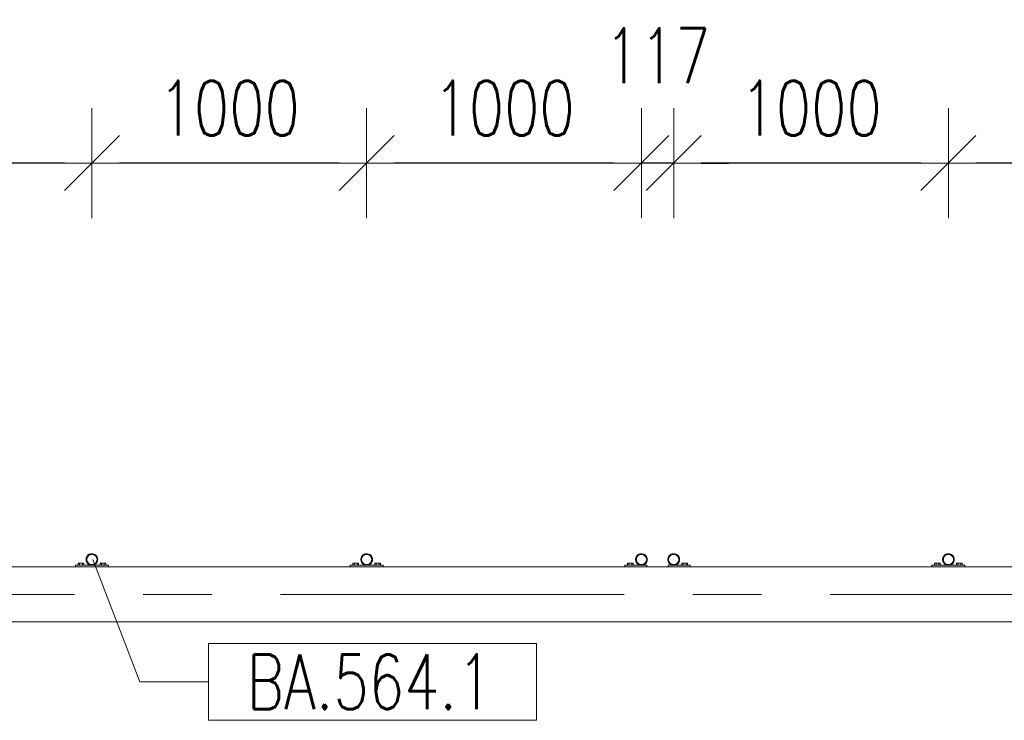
# Model space of a CAD drawing. Header units: millimetres. Extents: x 6807 to 7919, y 15387 to 15883.
# Tile 12 of 120: x 6885 to 6921, y 15642 to 15668. Entities that reach past the tile are written whole.
import ezdxf

# ---------------------------------------------------------------- set-up
doc = ezdxf.new("R2010")
doc.units = ezdxf.units.MM
doc.header["$LTSCALE"] = 10
doc.linetypes.add('MITTE', pattern=[2, 1.25, -0.25, 0.25, -0.25])
doc.layers.get('Defpoints').update_dxf_attribs({"color": 1})
for name, color, linetype, lineweight in [('PS_DIM', 4, 'Continuous', 13), ('PS_Object', 30, 'Continuous', 13), ('PS_Pos', 1, 'Continuous', 15), ('PS_SOLID', 7, 'Continuous', 30)]:
    doc.layers.add(name, color=color, linetype=linetype, lineweight=lineweight)
doc.styles.add('simplex', font='simplex.shx', dxfattribs={"width": 0.75})
doc.dimstyles.new('1_100_PRZ', dxfattribs={"dimtxt": 2, "dimasz": 1, "dimexe": 2, "dimexo": 5, "dimgap": 1, "dimtad": 1, "dimdec": 0, "dimlfac": 100, "dimtxsty": 'simplex', "dimblk": 'dimznak', "dimcen": 2, "dimse1": 1, "dimse2": 1, "dimclrd": 256, "dimclrt": 7, "dimadec": 1, "dimazin": 0, "dimtfac": 1, "dimtdec": 0, "dimtix": 1, "dimtmove": 2, "dimatfit": 3, "dimldrblk": 'dim-grot', "dimfxl": 1, "dimarcsym": 0})

# ---------------------------------------------------------------- blocks, each defined once
blk = doc.blocks.new('dimznak')
at = {"color": 0}
for points in [[(0, 2), (0, -2)], [(-2, 0), (2, 0)]]:
    blk.add_lwpolyline(points, dxfattribs=at)
at = {"color": 2}
blk.add_lwpolyline([(1, 1), (-1, -1)], dxfattribs=at)
blk = doc.blocks.new('*D395')
at = {"layer": 'Defpoints', "color": 0, "transparency": 16777216}
for p in [(6918.636, 15662.648), (6918.636, 15648.213, -0.807), (6928.636, 15648.213, -0.807)]:
    blk.add_point(p, dxfattribs=at)
at = {"layer": 'PS_DIM', "lineweight": -2, "transparency": 16777216}
blk.add_line((6927.636, 15662.648), (6919.636, 15662.648), dxfattribs=at)
at = {"layer": 'PS_DIM', "lineweight": -2, "transparency": 16777216, "rotation": 180}
blk.add_blockref('dimznak', (6918.636, 15662.648), dxfattribs=at)
at = {"layer": 'PS_DIM', "lineweight": -2, "transparency": 16777216}
blk.add_blockref('dimznak', (6928.636, 15662.648), dxfattribs=at)
at = {"layer": 'PS_DIM', "color": 7, "transparency": 16777216, "insert": (6923.636, 15664.648), "char_height": 2, "attachment_point": 5, "style": 'simplex'}
blk.add_mtext('1000', dxfattribs=at)
blk = doc.blocks.new('dim-grot')
blk.add_hatch(color=256).paths.add_polyline_path([(0, 0), (-2, 0.5), (-2, -0.5)])
blk.add_lwpolyline([(0, 0), (-2, 0.5), (-2, -0.5), (0, 0)])
blk = doc.blocks.new('*D396')
at = {"layer": 'Defpoints', "color": 0, "transparency": 16777216}
for p in [(6908.636, 15662.648), (6908.636, 15648.213, -0.807), (6918.636, 15648.213, -0.807)]:
    blk.add_point(p, dxfattribs=at)
at = {"layer": 'PS_DIM', "lineweight": -2, "transparency": 16777216}
blk.add_line((6917.636, 15662.648), (6909.636, 15662.648), dxfattribs=at)
at = {"layer": 'PS_DIM', "lineweight": -2, "transparency": 16777216, "rotation": 180}
blk.add_blockref('dimznak', (6908.636, 15662.648), dxfattribs=at)
at = {"layer": 'PS_DIM', "lineweight": -2, "transparency": 16777216}
blk.add_blockref('dimznak', (6918.636, 15662.648), dxfattribs=at)
at = {"layer": 'PS_DIM', "color": 7, "transparency": 16777216, "insert": (6913.636, 15664.648), "char_height": 2, "attachment_point": 5, "style": 'simplex'}
blk.add_mtext('1000', dxfattribs=at)
blk = doc.blocks.new('*D397')
at = {"layer": 'Defpoints', "color": 0, "transparency": 16777216}
for p in [(6907.462, 15662.648), (6907.462, 15648.213, -0.807), (6908.636, 15648.213, -0.807)]:
    blk.add_point(p, dxfattribs=at)
at = {"layer": 'PS_DIM', "lineweight": -2, "transparency": 16777216}
for p, q in [((6906.462, 15662.648), (6905.462, 15662.648)), ((6908.636, 15662.648), (6907.462, 15662.648)), ((6909.636, 15662.648), (6910.636, 15662.648))]:
    blk.add_line(p, q, dxfattribs=at)
blk.add_blockref('dimznak', (6907.462, 15662.648), dxfattribs=at)
at = {"layer": 'PS_DIM', "lineweight": -2, "transparency": 16777216, "rotation": 180}
blk.add_blockref('dimznak', (6908.636, 15662.648), dxfattribs=at)
at = {"layer": 'PS_DIM', "color": 7, "transparency": 16777216, "insert": (6908.049, 15666.559), "char_height": 2, "attachment_point": 5, "style": 'simplex'}
blk.add_mtext('117', dxfattribs=at)
blk = doc.blocks.new('*D398')
at = {"layer": 'Defpoints', "color": 0, "transparency": 16777216}
for p in [(6897.462, 15662.648), (6897.462, 15648.213, -0.807), (6907.462, 15648.213, -0.807)]:
    blk.add_point(p, dxfattribs=at)
at = {"layer": 'PS_DIM', "lineweight": -2, "transparency": 16777216}
blk.add_line((6906.462, 15662.648), (6898.462, 15662.648), dxfattribs=at)
at = {"layer": 'PS_DIM', "lineweight": -2, "transparency": 16777216, "rotation": 180}
blk.add_blockref('dimznak', (6897.462, 15662.648), dxfattribs=at)
at = {"layer": 'PS_DIM', "lineweight": -2, "transparency": 16777216}
blk.add_blockref('dimznak', (6907.462, 15662.648), dxfattribs=at)
at = {"layer": 'PS_DIM', "color": 7, "transparency": 16777216, "insert": (6902.462, 15664.648), "char_height": 2, "attachment_point": 5, "style": 'simplex'}
blk.add_mtext('1000', dxfattribs=at)
blk = doc.blocks.new('*D399')
at = {"layer": 'Defpoints', "color": 0, "transparency": 16777216}
for p in [(6887.462, 15662.648), (6887.462, 15648.213, -0.807), (6897.462, 15648.213, -0.807)]:
    blk.add_point(p, dxfattribs=at)
at = {"layer": 'PS_DIM', "lineweight": -2, "transparency": 16777216}
blk.add_line((6896.462, 15662.648), (6888.462, 15662.648), dxfattribs=at)
at = {"layer": 'PS_DIM', "lineweight": -2, "transparency": 16777216, "rotation": 180}
blk.add_blockref('dimznak', (6887.462, 15662.648), dxfattribs=at)
at = {"layer": 'PS_DIM', "lineweight": -2, "transparency": 16777216}
blk.add_blockref('dimznak', (6897.462, 15662.648), dxfattribs=at)
at = {"layer": 'PS_DIM', "color": 7, "transparency": 16777216, "insert": (6892.462, 15664.648), "char_height": 2, "attachment_point": 5, "style": 'simplex'}
blk.add_mtext('1000', dxfattribs=at)
blk = doc.blocks.new('*D400')
at = {"layer": 'Defpoints', "color": 0, "transparency": 16777216}
for p in [(6875.462, 15662.648), (6875.462, 15648.213, -0.807), (6887.462, 15648.213, -0.807)]:
    blk.add_point(p, dxfattribs=at)
at = {"layer": 'PS_DIM', "lineweight": -2, "transparency": 16777216}
blk.add_line((6886.462, 15662.648), (6876.462, 15662.648), dxfattribs=at)
at = {"layer": 'PS_DIM', "lineweight": -2, "transparency": 16777216, "rotation": 180}
blk.add_blockref('dimznak', (6875.462, 15662.648), dxfattribs=at)
at = {"layer": 'PS_DIM', "lineweight": -2, "transparency": 16777216}
blk.add_blockref('dimznak', (6887.462, 15662.648), dxfattribs=at)
at = {"layer": 'PS_DIM', "color": 7, "transparency": 16777216, "insert": (6881.462, 15664.648), "char_height": 2, "attachment_point": 5, "style": 'simplex'}
blk.add_mtext('1200', dxfattribs=at)
blk = doc.blocks.new('*X303')
at = {"color": 1}
for p, q in [((6887.498, 15654.241, -0.807), (6889.203, 15649.785, -0.807)), ((6903.646, 15651.185, -0.807), (6891.703, 15651.185, -0.807)), ((6891.703, 15651.185, -0.807), (6891.703, 15648.385, -0.807)), ((6903.646, 15648.385, -0.807), (6903.646, 15651.185, -0.807)), ((6889.203, 15649.785, -0.807), (6891.703, 15649.785, -0.807)), ((6891.703, 15648.385, -0.807), (6903.646, 15648.385, -0.807))]:
    blk.add_line(p, q, dxfattribs=at)
at = {"color": 30, "style": 'simplex', "width": 0.75}
blk.add_text('BA.564.1', height=2, dxfattribs=at).set_placement((6893.103, 15648.785, -0.807))

msp = doc.modelspace()

# ---------------------------------------------------------------- linework, layer by layer
at = {"layer": 'PS_Object', "color": 5, "linetype": 'MITTE'}
msp.add_line((6854.332, 15646.942, -0.807), (7681.096, 15646.942, -0.807), dxfattribs=at)
at = {"layer": 'PS_SOLID', "color": 133, "linetype": 'Continuous', "lineweight": 13}
for p, q in [((6887.408, 15648.418, -0.807), (6887.368, 15648.403, -0.807)), ((6887.451, 15648.425, -0.807), (6887.408, 15648.418, -0.807)), ((6887.452, 15648.425, -0.807), (6887.451, 15648.425, -0.807)), ((6887.494, 15648.423, -0.807), (6887.452, 15648.425, -0.807)), ((6887.535, 15648.412, -0.807), (6887.494, 15648.423, -0.807)), ((6897.408, 15648.418, -0.807), (6897.368, 15648.403, -0.807)), ((6897.451, 15648.425, -0.807), (6897.408, 15648.418, -0.807)), ((6897.452, 15648.425, -0.807), (6897.451, 15648.425, -0.807)), ((6897.494, 15648.423, -0.807), (6897.452, 15648.425, -0.807)), ((6897.535, 15648.412, -0.807), (6897.494, 15648.423, -0.807)), ((6907.408, 15648.418, -0.807), (6907.368, 15648.403, -0.807)), ((6907.451, 15648.425, -0.807), (6907.408, 15648.418, -0.807)), ((6907.452, 15648.425, -0.807), (6907.451, 15648.425, -0.807)), ((6907.494, 15648.423, -0.807), (6907.452, 15648.425, -0.807)), ((6907.535, 15648.412, -0.807), (6907.494, 15648.423, -0.807)), ((6908.582, 15648.418, -0.807), (6908.542, 15648.403, -0.807)), ((6908.625, 15648.425, -0.807), (6908.582, 15648.418, -0.807)), ((6908.626, 15648.425, -0.807), (6908.625, 15648.425, -0.807)), ((6908.668, 15648.423, -0.807), (6908.626, 15648.425, -0.807)), ((6908.709, 15648.412, -0.807), (6908.668, 15648.423, -0.807)), ((6918.582, 15648.418, -0.807), (6918.542, 15648.403, -0.807)), ((6918.625, 15648.425, -0.807), (6918.582, 15648.418, -0.807)), ((6918.626, 15648.425, -0.807), (6918.625, 15648.425, -0.807)), ((6918.668, 15648.423, -0.807), (6918.626, 15648.425, -0.807)), ((6918.709, 15648.412, -0.807), (6918.668, 15648.423, -0.807)), ((6887.01, 15648.076, -0.807), (6886.958, 15648.076, -0.807)), ((6886.958, 15648.076, -0.807), (6886.958, 15648.002, -0.807)), ((6887.01, 15648.002, -0.807), (6887.01, 15648.076, -0.807)), ((6887.114, 15648.076, -0.807), (6887.01, 15648.076, -0.807)), ((6887.165, 15648.076, -0.807), (6887.114, 15648.076, -0.807)), ((6887.114, 15648.002, -0.807), (6887.114, 15648.076, -0.807)), ((6887.165, 15648.002, -0.807), (6887.165, 15648.076, -0.807)), ((6887.259, 15648.276, -0.807), (6887.251, 15648.234, -0.807)), ((6887.251, 15648.234, -0.807), (6887.251, 15648.191, -0.807)), ((6887.251, 15648.191, -0.807), (6887.259, 15648.149, -0.807)), ((6887.276, 15648.316, -0.807), (6887.259, 15648.276, -0.807)), ((6887.259, 15648.149, -0.807), (6887.276, 15648.11, -0.807)), ((6887.301, 15648.351, -0.807), (6887.276, 15648.316, -0.807)), ((6887.276, 15648.11, -0.807), (6887.301, 15648.075, -0.807)), ((6887.277, 15648.232, -0.807), (6887.284, 15648.269, -0.807)), ((6887.277, 15648.194, -0.807), (6887.277, 15648.232, -0.807)), ((6887.284, 15648.157, -0.807), (6887.277, 15648.194, -0.807)), ((6887.284, 15648.269, -0.807), (6887.299, 15648.303, -0.807)), ((6887.299, 15648.123, -0.807), (6887.284, 15648.157, -0.807)), ((6887.299, 15648.303, -0.807), (6887.32, 15648.334, -0.807)), ((6887.32, 15648.092, -0.807), (6887.299, 15648.123, -0.807)), ((6887.332, 15648.381, -0.807), (6887.301, 15648.351, -0.807)), ((6887.301, 15648.075, -0.807), (6887.332, 15648.045, -0.807)), ((6887.32, 15648.334, -0.807), (6887.348, 15648.36, -0.807)), ((6887.348, 15648.066, -0.807), (6887.32, 15648.092, -0.807)), ((6887.368, 15648.403, -0.807), (6887.332, 15648.381, -0.807)), ((6887.348, 15648.36, -0.807), (6887.38, 15648.38, -0.807)), ((6887.38, 15648.046, -0.807), (6887.348, 15648.066, -0.807)), ((6887.38, 15648.38, -0.807), (6887.415, 15648.393, -0.807)), ((6887.415, 15648.393, -0.807), (6887.452, 15648.399, -0.807)), ((6887.452, 15648.399, -0.807), (6887.49, 15648.397, -0.807)), ((6887.49, 15648.397, -0.807), (6887.526, 15648.387, -0.807)), ((6887.526, 15648.387, -0.807), (6887.56, 15648.371, -0.807)), ((6887.574, 15648.393, -0.807), (6887.535, 15648.412, -0.807)), ((6887.56, 15648.371, -0.807), (6887.59, 15648.348, -0.807)), ((6887.59, 15648.078, -0.807), (6887.56, 15648.055, -0.807)), ((6887.608, 15648.367, -0.807), (6887.574, 15648.393, -0.807)), ((6887.574, 15648.033, -0.807), (6887.608, 15648.059, -0.807)), ((6887.59, 15648.348, -0.807), (6887.614, 15648.319, -0.807)), ((6887.614, 15648.107, -0.807), (6887.59, 15648.078, -0.807)), ((6887.636, 15648.334, -0.807), (6887.608, 15648.367, -0.807)), ((6887.608, 15648.059, -0.807), (6887.636, 15648.092, -0.807)), ((6887.614, 15648.319, -0.807), (6887.632, 15648.286, -0.807)), ((6887.632, 15648.14, -0.807), (6887.614, 15648.107, -0.807)), ((6887.632, 15648.286, -0.807), (6887.644, 15648.25, -0.807)), ((6887.644, 15648.176, -0.807), (6887.632, 15648.14, -0.807)), ((6887.656, 15648.297, -0.807), (6887.636, 15648.334, -0.807)), ((6887.636, 15648.092, -0.807), (6887.656, 15648.129, -0.807)), ((6887.644, 15648.25, -0.807), (6887.648, 15648.213, -0.807)), ((6887.648, 15648.213, -0.807), (6887.644, 15648.176, -0.807)), ((6887.669, 15648.256, -0.807), (6887.656, 15648.297, -0.807)), ((6887.656, 15648.129, -0.807), (6887.669, 15648.17, -0.807)), ((6887.674, 15648.213, -0.807), (6887.669, 15648.256, -0.807)), ((6887.669, 15648.17, -0.807), (6887.674, 15648.213, -0.807)), ((6887.81, 15648.076, -0.807), (6887.758, 15648.076, -0.807)), ((6887.758, 15648.076, -0.807), (6887.758, 15648.002, -0.807)), ((6887.81, 15648.002, -0.807), (6887.81, 15648.076, -0.807)), ((6887.914, 15648.076, -0.807), (6887.81, 15648.076, -0.807)), ((6887.965, 15648.076, -0.807), (6887.914, 15648.076, -0.807)), ((6887.914, 15648.002, -0.807), (6887.914, 15648.076, -0.807)), ((6887.965, 15648.002, -0.807), (6887.965, 15648.076, -0.807)), ((6897.01, 15648.076, -0.807), (6896.958, 15648.076, -0.807)), ((6896.958, 15648.076, -0.807), (6896.958, 15648.002, -0.807)), ((6897.01, 15648.002, -0.807), (6897.01, 15648.076, -0.807)), ((6897.114, 15648.076, -0.807), (6897.01, 15648.076, -0.807)), ((6897.165, 15648.076, -0.807), (6897.114, 15648.076, -0.807)), ((6897.114, 15648.002, -0.807), (6897.114, 15648.076, -0.807)), ((6897.165, 15648.002, -0.807), (6897.165, 15648.076, -0.807)), ((6897.259, 15648.276, -0.807), (6897.251, 15648.234, -0.807)), ((6897.251, 15648.234, -0.807), (6897.251, 15648.191, -0.807)), ((6897.251, 15648.191, -0.807), (6897.259, 15648.149, -0.807)), ((6897.276, 15648.316, -0.807), (6897.259, 15648.276, -0.807)), ((6897.259, 15648.149, -0.807), (6897.276, 15648.11, -0.807)), ((6897.301, 15648.351, -0.807), (6897.276, 15648.316, -0.807)), ((6897.276, 15648.11, -0.807), (6897.301, 15648.075, -0.807)), ((6897.277, 15648.232, -0.807), (6897.284, 15648.269, -0.807)), ((6897.277, 15648.194, -0.807), (6897.277, 15648.232, -0.807)), ((6897.284, 15648.157, -0.807), (6897.277, 15648.194, -0.807)), ((6897.284, 15648.269, -0.807), (6897.299, 15648.303, -0.807)), ((6897.299, 15648.123, -0.807), (6897.284, 15648.157, -0.807)), ((6897.299, 15648.303, -0.807), (6897.32, 15648.334, -0.807)), ((6897.32, 15648.092, -0.807), (6897.299, 15648.123, -0.807)), ((6897.332, 15648.381, -0.807), (6897.301, 15648.351, -0.807)), ((6897.301, 15648.075, -0.807), (6897.332, 15648.045, -0.807)), ((6897.32, 15648.334, -0.807), (6897.348, 15648.36, -0.807)), ((6897.348, 15648.066, -0.807), (6897.32, 15648.092, -0.807)), ((6897.368, 15648.403, -0.807), (6897.332, 15648.381, -0.807)), ((6897.348, 15648.36, -0.807), (6897.38, 15648.38, -0.807)), ((6897.38, 15648.046, -0.807), (6897.348, 15648.066, -0.807)), ((6897.38, 15648.38, -0.807), (6897.415, 15648.393, -0.807)), ((6897.415, 15648.393, -0.807), (6897.452, 15648.399, -0.807)), ((6897.452, 15648.399, -0.807), (6897.49, 15648.397, -0.807)), ((6897.49, 15648.397, -0.807), (6897.526, 15648.387, -0.807)), ((6897.526, 15648.387, -0.807), (6897.56, 15648.371, -0.807)), ((6897.574, 15648.393, -0.807), (6897.535, 15648.412, -0.807)), ((6897.56, 15648.371, -0.807), (6897.59, 15648.348, -0.807)), ((6897.59, 15648.078, -0.807), (6897.56, 15648.055, -0.807)), ((6897.608, 15648.367, -0.807), (6897.574, 15648.393, -0.807)), ((6897.574, 15648.033, -0.807), (6897.608, 15648.059, -0.807)), ((6897.59, 15648.348, -0.807), (6897.614, 15648.319, -0.807)), ((6897.614, 15648.107, -0.807), (6897.59, 15648.078, -0.807)), ((6897.636, 15648.334, -0.807), (6897.608, 15648.367, -0.807)), ((6897.608, 15648.059, -0.807), (6897.636, 15648.092, -0.807)), ((6897.614, 15648.319, -0.807), (6897.632, 15648.286, -0.807)), ((6897.632, 15648.14, -0.807), (6897.614, 15648.107, -0.807)), ((6897.632, 15648.286, -0.807), (6897.644, 15648.25, -0.807)), ((6897.644, 15648.176, -0.807), (6897.632, 15648.14, -0.807)), ((6897.656, 15648.297, -0.807), (6897.636, 15648.334, -0.807)), ((6897.636, 15648.092, -0.807), (6897.656, 15648.129, -0.807)), ((6897.644, 15648.25, -0.807), (6897.648, 15648.213, -0.807)), ((6897.648, 15648.213, -0.807), (6897.644, 15648.176, -0.807)), ((6897.669, 15648.256, -0.807), (6897.656, 15648.297, -0.807)), ((6897.656, 15648.129, -0.807), (6897.669, 15648.17, -0.807)), ((6897.674, 15648.213, -0.807), (6897.669, 15648.256, -0.807)), ((6897.669, 15648.17, -0.807), (6897.674, 15648.213, -0.807)), ((6897.81, 15648.076, -0.807), (6897.758, 15648.076, -0.807)), ((6897.758, 15648.076, -0.807), (6897.758, 15648.002, -0.807)), ((6897.81, 15648.002, -0.807), (6897.81, 15648.076, -0.807)), ((6897.914, 15648.076, -0.807), (6897.81, 15648.076, -0.807)), ((6897.965, 15648.076, -0.807), (6897.914, 15648.076, -0.807)), ((6897.914, 15648.002, -0.807), (6897.914, 15648.076, -0.807)), ((6897.965, 15648.002, -0.807), (6897.965, 15648.076, -0.807)), ((6907.01, 15648.076, -0.807), (6906.958, 15648.076, -0.807)), ((6906.958, 15648.076, -0.807), (6906.958, 15648.002, -0.807)), ((6907.01, 15648.002, -0.807), (6907.01, 15648.076, -0.807)), ((6907.114, 15648.076, -0.807), (6907.01, 15648.076, -0.807)), ((6907.165, 15648.076, -0.807), (6907.114, 15648.076, -0.807)), ((6907.114, 15648.002, -0.807), (6907.114, 15648.076, -0.807)), ((6907.165, 15648.002, -0.807), (6907.165, 15648.076, -0.807)), ((6907.259, 15648.276, -0.807), (6907.251, 15648.234, -0.807)), ((6907.251, 15648.234, -0.807), (6907.251, 15648.191, -0.807)), ((6907.251, 15648.191, -0.807), (6907.259, 15648.149, -0.807)), ((6907.276, 15648.316, -0.807), (6907.259, 15648.276, -0.807)), ((6907.259, 15648.149, -0.807), (6907.276, 15648.11, -0.807)), ((6907.301, 15648.351, -0.807), (6907.276, 15648.316, -0.807)), ((6907.276, 15648.11, -0.807), (6907.301, 15648.075, -0.807)), ((6907.277, 15648.232, -0.807), (6907.284, 15648.269, -0.807)), ((6907.277, 15648.194, -0.807), (6907.277, 15648.232, -0.807)), ((6907.284, 15648.157, -0.807), (6907.277, 15648.194, -0.807)), ((6907.284, 15648.269, -0.807), (6907.299, 15648.303, -0.807)), ((6907.299, 15648.123, -0.807), (6907.284, 15648.157, -0.807)), ((6907.299, 15648.303, -0.807), (6907.32, 15648.334, -0.807)), ((6907.32, 15648.092, -0.807), (6907.299, 15648.123, -0.807)), ((6907.332, 15648.381, -0.807), (6907.301, 15648.351, -0.807)), ((6907.301, 15648.075, -0.807), (6907.332, 15648.045, -0.807)), ((6907.32, 15648.334, -0.807), (6907.348, 15648.36, -0.807)), ((6907.348, 15648.066, -0.807), (6907.32, 15648.092, -0.807)), ((6907.368, 15648.403, -0.807), (6907.332, 15648.381, -0.807)), ((6907.348, 15648.36, -0.807), (6907.38, 15648.38, -0.807)), ((6907.38, 15648.046, -0.807), (6907.348, 15648.066, -0.807)), ((6907.38, 15648.38, -0.807), (6907.415, 15648.393, -0.807)), ((6907.415, 15648.393, -0.807), (6907.452, 15648.399, -0.807)), ((6907.452, 15648.399, -0.807), (6907.49, 15648.397, -0.807)), ((6907.49, 15648.397, -0.807), (6907.526, 15648.387, -0.807)), ((6907.526, 15648.387, -0.807), (6907.56, 15648.371, -0.807)), ((6907.574, 15648.393, -0.807), (6907.535, 15648.412, -0.807)), ((6907.56, 15648.371, -0.807), (6907.59, 15648.348, -0.807)), ((6907.59, 15648.078, -0.807), (6907.56, 15648.055, -0.807)), ((6907.608, 15648.367, -0.807), (6907.574, 15648.393, -0.807)), ((6907.574, 15648.033, -0.807), (6907.608, 15648.059, -0.807)), ((6907.59, 15648.348, -0.807), (6907.614, 15648.319, -0.807)), ((6907.614, 15648.107, -0.807), (6907.59, 15648.078, -0.807)), ((6907.636, 15648.334, -0.807), (6907.608, 15648.367, -0.807)), ((6907.608, 15648.059, -0.807), (6907.636, 15648.092, -0.807)), ((6907.614, 15648.319, -0.807), (6907.632, 15648.286, -0.807)), ((6907.632, 15648.14, -0.807), (6907.614, 15648.107, -0.807)), ((6907.632, 15648.286, -0.807), (6907.644, 15648.25, -0.807)), ((6907.644, 15648.176, -0.807), (6907.632, 15648.14, -0.807)), ((6907.656, 15648.297, -0.807), (6907.636, 15648.334, -0.807)), ((6907.636, 15648.092, -0.807), (6907.656, 15648.129, -0.807)), ((6907.644, 15648.25, -0.807), (6907.648, 15648.213, -0.807)), ((6907.648, 15648.213, -0.807), (6907.644, 15648.176, -0.807)), ((6907.669, 15648.256, -0.807), (6907.656, 15648.297, -0.807)), ((6907.656, 15648.129, -0.807), (6907.669, 15648.17, -0.807)), ((6907.674, 15648.213, -0.807), (6907.669, 15648.256, -0.807)), ((6907.669, 15648.17, -0.807), (6907.674, 15648.213, -0.807)), ((6908.433, 15648.276, -0.807), (6908.425, 15648.234, -0.807)), ((6908.425, 15648.234, -0.807), (6908.425, 15648.191, -0.807)), ((6908.425, 15648.191, -0.807), (6908.433, 15648.149, -0.807)), ((6908.45, 15648.316, -0.807), (6908.433, 15648.276, -0.807)), ((6908.433, 15648.149, -0.807), (6908.45, 15648.11, -0.807)), ((6908.475, 15648.351, -0.807), (6908.45, 15648.316, -0.807)), ((6908.45, 15648.11, -0.807), (6908.475, 15648.075, -0.807)), ((6908.451, 15648.232, -0.807), (6908.458, 15648.269, -0.807)), ((6908.451, 15648.194, -0.807), (6908.451, 15648.232, -0.807)), ((6908.458, 15648.157, -0.807), (6908.451, 15648.194, -0.807)), ((6908.458, 15648.269, -0.807), (6908.473, 15648.303, -0.807)), ((6908.473, 15648.123, -0.807), (6908.458, 15648.157, -0.807)), ((6908.473, 15648.303, -0.807), (6908.494, 15648.334, -0.807)), ((6908.494, 15648.092, -0.807), (6908.473, 15648.123, -0.807)), ((6908.506, 15648.381, -0.807), (6908.475, 15648.351, -0.807)), ((6908.475, 15648.075, -0.807), (6908.506, 15648.045, -0.807)), ((6908.494, 15648.334, -0.807), (6908.522, 15648.36, -0.807)), ((6908.522, 15648.066, -0.807), (6908.494, 15648.092, -0.807)), ((6908.542, 15648.403, -0.807), (6908.506, 15648.381, -0.807)), ((6908.522, 15648.36, -0.807), (6908.554, 15648.38, -0.807)), ((6908.554, 15648.046, -0.807), (6908.522, 15648.066, -0.807)), ((6908.554, 15648.38, -0.807), (6908.589, 15648.393, -0.807)), ((6908.589, 15648.393, -0.807), (6908.626, 15648.399, -0.807)), ((6908.626, 15648.399, -0.807), (6908.664, 15648.397, -0.807)), ((6908.664, 15648.397, -0.807), (6908.7, 15648.387, -0.807)), ((6908.7, 15648.387, -0.807), (6908.734, 15648.371, -0.807)), ((6908.748, 15648.393, -0.807), (6908.709, 15648.412, -0.807)), ((6908.734, 15648.371, -0.807), (6908.764, 15648.348, -0.807)), ((6908.764, 15648.078, -0.807), (6908.734, 15648.055, -0.807)), ((6908.782, 15648.367, -0.807), (6908.748, 15648.393, -0.807)), ((6908.748, 15648.033, -0.807), (6908.782, 15648.059, -0.807)), ((6908.764, 15648.348, -0.807), (6908.788, 15648.319, -0.807)), ((6908.788, 15648.107, -0.807), (6908.764, 15648.078, -0.807)), ((6908.81, 15648.334, -0.807), (6908.782, 15648.367, -0.807)), ((6908.782, 15648.059, -0.807), (6908.81, 15648.092, -0.807)), ((6908.788, 15648.319, -0.807), (6908.806, 15648.286, -0.807)), ((6908.806, 15648.14, -0.807), (6908.788, 15648.107, -0.807)), ((6908.806, 15648.286, -0.807), (6908.818, 15648.25, -0.807)), ((6908.818, 15648.176, -0.807), (6908.806, 15648.14, -0.807)), ((6908.83, 15648.297, -0.807), (6908.81, 15648.334, -0.807)), ((6908.81, 15648.092, -0.807), (6908.83, 15648.129, -0.807)), ((6908.818, 15648.25, -0.807), (6908.822, 15648.213, -0.807)), ((6908.822, 15648.213, -0.807), (6908.818, 15648.176, -0.807)), ((6908.843, 15648.256, -0.807), (6908.83, 15648.297, -0.807)), ((6908.83, 15648.129, -0.807), (6908.843, 15648.17, -0.807)), ((6908.848, 15648.213, -0.807), (6908.843, 15648.256, -0.807)), ((6908.843, 15648.17, -0.807), (6908.848, 15648.213, -0.807)), ((6908.984, 15648.076, -0.807), (6908.932, 15648.076, -0.807)), ((6908.932, 15648.076, -0.807), (6908.932, 15648.002, -0.807)), ((6908.984, 15648.002, -0.807), (6908.984, 15648.076, -0.807)), ((6909.088, 15648.076, -0.807), (6908.984, 15648.076, -0.807)), ((6909.139, 15648.076, -0.807), (6909.088, 15648.076, -0.807)), ((6909.088, 15648.002, -0.807), (6909.088, 15648.076, -0.807)), ((6909.139, 15648.002, -0.807), (6909.139, 15648.076, -0.807)), ((6918.184, 15648.076, -0.807), (6918.132, 15648.076, -0.807)), ((6918.132, 15648.076, -0.807), (6918.132, 15648.002, -0.807)), ((6918.184, 15648.002, -0.807), (6918.184, 15648.076, -0.807)), ((6918.288, 15648.076, -0.807), (6918.184, 15648.076, -0.807)), ((6918.339, 15648.076, -0.807), (6918.288, 15648.076, -0.807)), ((6918.288, 15648.002, -0.807), (6918.288, 15648.076, -0.807)), ((6918.339, 15648.002, -0.807), (6918.339, 15648.076, -0.807)), ((6918.433, 15648.276, -0.807), (6918.425, 15648.234, -0.807)), ((6918.425, 15648.234, -0.807), (6918.425, 15648.191, -0.807)), ((6918.425, 15648.191, -0.807), (6918.433, 15648.149, -0.807)), ((6918.45, 15648.316, -0.807), (6918.433, 15648.276, -0.807)), ((6918.433, 15648.149, -0.807), (6918.45, 15648.11, -0.807)), ((6918.475, 15648.351, -0.807), (6918.45, 15648.316, -0.807)), ((6918.45, 15648.11, -0.807), (6918.475, 15648.075, -0.807)), ((6918.451, 15648.232, -0.807), (6918.458, 15648.269, -0.807)), ((6918.451, 15648.194, -0.807), (6918.451, 15648.232, -0.807)), ((6918.458, 15648.157, -0.807), (6918.451, 15648.194, -0.807)), ((6918.458, 15648.269, -0.807), (6918.473, 15648.303, -0.807)), ((6918.473, 15648.123, -0.807), (6918.458, 15648.157, -0.807)), ((6918.473, 15648.303, -0.807), (6918.494, 15648.334, -0.807)), ((6918.494, 15648.092, -0.807), (6918.473, 15648.123, -0.807)), ((6918.506, 15648.381, -0.807), (6918.475, 15648.351, -0.807)), ((6918.475, 15648.075, -0.807), (6918.506, 15648.045, -0.807)), ((6918.494, 15648.334, -0.807), (6918.522, 15648.36, -0.807)), ((6918.522, 15648.066, -0.807), (6918.494, 15648.092, -0.807)), ((6918.542, 15648.403, -0.807), (6918.506, 15648.381, -0.807)), ((6918.522, 15648.36, -0.807), (6918.554, 15648.38, -0.807)), ((6918.554, 15648.046, -0.807), (6918.522, 15648.066, -0.807)), ((6918.554, 15648.38, -0.807), (6918.589, 15648.393, -0.807)), ((6918.589, 15648.393, -0.807), (6918.626, 15648.399, -0.807)), ((6918.626, 15648.399, -0.807), (6918.664, 15648.397, -0.807)), ((6918.664, 15648.397, -0.807), (6918.7, 15648.387, -0.807)), ((6918.7, 15648.387, -0.807), (6918.734, 15648.371, -0.807)), ((6918.748, 15648.393, -0.807), (6918.709, 15648.412, -0.807)), ((6918.734, 15648.371, -0.807), (6918.764, 15648.348, -0.807)), ((6918.764, 15648.078, -0.807), (6918.734, 15648.055, -0.807)), ((6918.782, 15648.367, -0.807), (6918.748, 15648.393, -0.807)), ((6918.748, 15648.033, -0.807), (6918.782, 15648.059, -0.807)), ((6918.764, 15648.348, -0.807), (6918.788, 15648.319, -0.807)), ((6918.788, 15648.107, -0.807), (6918.764, 15648.078, -0.807)), ((6918.81, 15648.334, -0.807), (6918.782, 15648.367, -0.807)), ((6918.782, 15648.059, -0.807), (6918.81, 15648.092, -0.807)), ((6918.788, 15648.319, -0.807), (6918.806, 15648.286, -0.807)), ((6918.806, 15648.14, -0.807), (6918.788, 15648.107, -0.807)), ((6918.806, 15648.286, -0.807), (6918.818, 15648.25, -0.807)), ((6918.818, 15648.176, -0.807), (6918.806, 15648.14, -0.807)), ((6918.83, 15648.297, -0.807), (6918.81, 15648.334, -0.807)), ((6918.81, 15648.092, -0.807), (6918.83, 15648.129, -0.807)), ((6918.818, 15648.25, -0.807), (6918.822, 15648.213, -0.807)), ((6918.822, 15648.213, -0.807), (6918.818, 15648.176, -0.807)), ((6918.843, 15648.256, -0.807), (6918.83, 15648.297, -0.807)), ((6918.83, 15648.129, -0.807), (6918.843, 15648.17, -0.807)), ((6918.848, 15648.213, -0.807), (6918.843, 15648.256, -0.807)), ((6918.843, 15648.17, -0.807), (6918.848, 15648.213, -0.807)), ((6918.984, 15648.076, -0.807), (6918.932, 15648.076, -0.807)), ((6918.932, 15648.076, -0.807), (6918.932, 15648.002, -0.807)), ((6918.984, 15648.002, -0.807), (6918.984, 15648.076, -0.807)), ((6919.088, 15648.076, -0.807), (6918.984, 15648.076, -0.807)), ((6919.139, 15648.076, -0.807), (6919.088, 15648.076, -0.807)), ((6919.088, 15648.002, -0.807), (6919.088, 15648.076, -0.807)), ((6919.139, 15648.002, -0.807), (6919.139, 15648.076, -0.807)), ((6887.449, 15648.002, -0.807), (6886.862, 15648.002, -0.807)), ((6886.862, 15648.002, -0.807), (6886.862, 15647.942, -0.807)), ((6887.332, 15648.045, -0.807), (6887.368, 15648.023, -0.807)), ((6887.368, 15648.023, -0.807), (6887.408, 15648.008, -0.807)), ((6887.415, 15648.033, -0.807), (6887.38, 15648.046, -0.807)), ((6887.408, 15648.008, -0.807), (6887.451, 15648.001, -0.807)), ((6887.452, 15648.027, -0.807), (6887.415, 15648.033, -0.807)), ((6887.451, 15648.001, -0.807), (6887.494, 15648.003, -0.807)), ((6887.49, 15648.029, -0.807), (6887.452, 15648.027, -0.807)), ((6888.062, 15648.002, -0.807), (6887.457, 15648.002, -0.807)), ((6887.526, 15648.039, -0.807), (6887.49, 15648.029, -0.807)), ((6887.494, 15648.003, -0.807), (6887.535, 15648.014, -0.807)), ((6887.56, 15648.055, -0.807), (6887.526, 15648.039, -0.807)), ((6887.535, 15648.014, -0.807), (6887.574, 15648.033, -0.807)), ((6888.062, 15647.942, -0.807), (6888.062, 15648.002, -0.807)), ((6897.449, 15648.002, -0.807), (6896.862, 15648.002, -0.807)), ((6896.862, 15648.002, -0.807), (6896.862, 15647.942, -0.807)), ((6897.332, 15648.045, -0.807), (6897.368, 15648.023, -0.807)), ((6897.368, 15648.023, -0.807), (6897.408, 15648.008, -0.807)), ((6897.415, 15648.033, -0.807), (6897.38, 15648.046, -0.807)), ((6897.408, 15648.008, -0.807), (6897.451, 15648.001, -0.807)), ((6897.452, 15648.027, -0.807), (6897.415, 15648.033, -0.807)), ((6897.451, 15648.001, -0.807), (6897.494, 15648.003, -0.807)), ((6897.49, 15648.029, -0.807), (6897.452, 15648.027, -0.807)), ((6898.062, 15648.002, -0.807), (6897.457, 15648.002, -0.807)), ((6897.526, 15648.039, -0.807), (6897.49, 15648.029, -0.807)), ((6897.494, 15648.003, -0.807), (6897.535, 15648.014, -0.807)), ((6897.56, 15648.055, -0.807), (6897.526, 15648.039, -0.807)), ((6897.535, 15648.014, -0.807), (6897.574, 15648.033, -0.807)), ((6898.062, 15647.942, -0.807), (6898.062, 15648.002, -0.807)), ((6907.449, 15648.002, -0.807), (6906.862, 15648.002, -0.807)), ((6906.862, 15648.002, -0.807), (6906.862, 15647.942, -0.807)), ((6907.332, 15648.045, -0.807), (6907.368, 15648.023, -0.807)), ((6907.368, 15648.023, -0.807), (6907.408, 15648.008, -0.807)), ((6907.415, 15648.033, -0.807), (6907.38, 15648.046, -0.807)), ((6907.408, 15648.008, -0.807), (6907.451, 15648.001, -0.807)), ((6907.452, 15648.027, -0.807), (6907.415, 15648.033, -0.807)), ((6907.451, 15648.001, -0.807), (6907.494, 15648.003, -0.807)), ((6907.49, 15648.029, -0.807), (6907.452, 15648.027, -0.807)), ((6907.662, 15648.002, -0.807), (6907.457, 15648.002, -0.807)), ((6907.526, 15648.039, -0.807), (6907.49, 15648.029, -0.807)), ((6907.494, 15648.003, -0.807), (6907.535, 15648.014, -0.807)), ((6907.56, 15648.055, -0.807), (6907.526, 15648.039, -0.807)), ((6907.535, 15648.014, -0.807), (6907.574, 15648.033, -0.807)), ((6907.662, 15647.942, -0.807), (6907.662, 15648.002, -0.807)), ((6908.623, 15648.002, -0.807), (6908.436, 15648.002, -0.807)), ((6908.436, 15648.002, -0.807), (6908.436, 15647.942, -0.807)), ((6908.506, 15648.045, -0.807), (6908.542, 15648.023, -0.807)), ((6908.542, 15648.023, -0.807), (6908.582, 15648.008, -0.807)), ((6908.589, 15648.033, -0.807), (6908.554, 15648.046, -0.807)), ((6908.582, 15648.008, -0.807), (6908.625, 15648.001, -0.807)), ((6908.626, 15648.027, -0.807), (6908.589, 15648.033, -0.807)), ((6908.625, 15648.001, -0.807), (6908.668, 15648.003, -0.807)), ((6908.664, 15648.029, -0.807), (6908.626, 15648.027, -0.807)), ((6909.236, 15648.002, -0.807), (6908.631, 15648.002, -0.807)), ((6908.7, 15648.039, -0.807), (6908.664, 15648.029, -0.807)), ((6908.668, 15648.003, -0.807), (6908.709, 15648.014, -0.807)), ((6908.734, 15648.055, -0.807), (6908.7, 15648.039, -0.807)), ((6908.709, 15648.014, -0.807), (6908.748, 15648.033, -0.807)), ((6909.236, 15647.942, -0.807), (6909.236, 15648.002, -0.807)), ((6918.623, 15648.002, -0.807), (6918.036, 15648.002, -0.807)), ((6918.036, 15648.002, -0.807), (6918.036, 15647.942, -0.807)), ((6918.506, 15648.045, -0.807), (6918.542, 15648.023, -0.807)), ((6918.542, 15648.023, -0.807), (6918.582, 15648.008, -0.807)), ((6918.589, 15648.033, -0.807), (6918.554, 15648.046, -0.807)), ((6918.582, 15648.008, -0.807), (6918.625, 15648.001, -0.807)), ((6918.626, 15648.027, -0.807), (6918.589, 15648.033, -0.807)), ((6918.625, 15648.001, -0.807), (6918.668, 15648.003, -0.807)), ((6918.664, 15648.029, -0.807), (6918.626, 15648.027, -0.807)), ((6919.236, 15648.002, -0.807), (6918.631, 15648.002, -0.807)), ((6918.7, 15648.039, -0.807), (6918.664, 15648.029, -0.807)), ((6918.668, 15648.003, -0.807), (6918.709, 15648.014, -0.807)), ((6918.734, 15648.055, -0.807), (6918.7, 15648.039, -0.807)), ((6918.709, 15648.014, -0.807), (6918.748, 15648.033, -0.807)), ((6919.236, 15647.942, -0.807), (6919.236, 15648.002, -0.807))]:
    msp.add_line(p, q, dxfattribs=at)
at = {"layer": 'PS_SOLID', "color": 253, "linetype": 'Continuous', "lineweight": 5}
for p, q in [((6968.922, 15647.942, -0.807), (6861.922, 15647.942, -0.807)), ((6861.922, 15645.942, -0.807), (6968.922, 15645.942, -0.807))]:
    msp.add_line(p, q, dxfattribs=at)

# ---------------------------------------------------------------- block references
at = {"layer": 'PS_Pos'}
msp.add_blockref('*X303', (0, -6.028), dxfattribs=at)

# ---------------------------------------------------------------- dimensions: what is measured, and where the dimension line sits
at = {"layer": 'PS_DIM'}
dim = msp.add_linear_dim(base=(6907.462, 15662.648), p1=(6908.636, 15648.213, -0.807), p2=(6907.462, 15648.213, -0.807), dimstyle='1_100_PRZ', dxfattribs=at)
dim.commit()
dim.dimension.update_dxf_attribs({"geometry": '*D397', "text_midpoint": (6908.049, 15666.559), "dimtype": 160})
for base, p1, p2, picture, middle in [((6875.462, 15662.648), (6887.462, 15648.213, -0.807), (6875.462, 15648.213, -0.807), '*D400', (6881.462, 15664.648)), ((6887.462, 15662.648), (6897.462, 15648.213, -0.807), (6887.462, 15648.213, -0.807), '*D399', (6892.462, 15664.648)), ((6897.462, 15662.648), (6907.462, 15648.213, -0.807), (6897.462, 15648.213, -0.807), '*D398', (6902.462, 15664.648)), ((6908.636, 15662.648), (6918.636, 15648.213, -0.807), (6908.636, 15648.213, -0.807), '*D396', (6913.636, 15664.648)), ((6918.636, 15662.648), (6928.636, 15648.213, -0.807), (6918.636, 15648.213, -0.807), '*D395', (6923.636, 15664.648))]:
    dim = msp.add_linear_dim(base=base, p1=p1, p2=p2, dimstyle='1_100_PRZ', dxfattribs=at)
    dim.commit()
    dim.dimension.update_dxf_attribs({"geometry": picture, "text_midpoint": middle})

doc.saveas('drawing.dxf')
